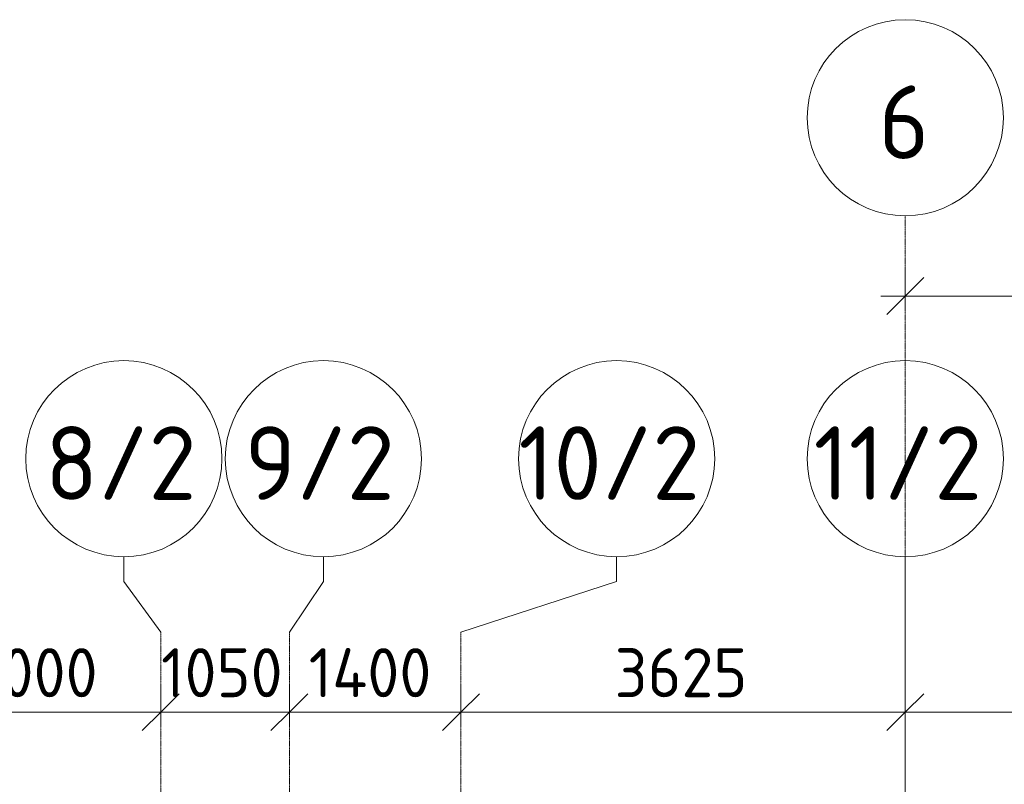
# Model space of a CAD drawing. Header units: millimetres. Extents: x -10358 to 171177, y -7314 to 134351.
# Tile 81 of 256: x 57875 to 65908, y 128112 to 134351. Entities that reach past the tile are written whole.
import ezdxf

# ---------------------------------------------------------------- set-up
doc = ezdxf.new("R2010")
doc.units = ezdxf.units.MM
doc.linetypes.add('4_ Штрихпунктир_ 10 х 2 мм', pattern=[14, 10, -2, 0, -2])
for name, color, linetype, lineweight in [('A-ANNO-DIMS', 7, 'Continuous', 5), ('A-ANNO-DIMS-200', 7, 'Continuous', 5), ('S-GRID', 7, 'Continuous', 5), ('S-GRID-IDEN', 7, 'Continuous', 5)]:
    doc.layers.add(name, color=color, linetype=linetype, lineweight=lineweight)
doc.styles.add('GOST Common_1', font='GOST_Common.ttf', dxfattribs={"height": 600})
doc.styles.add('GOST Common_2', font='GOST_Common.ttf', dxfattribs={"height": 400})
doc.dimstyles.new('2_мм', dxfattribs={"dimscale": 304.8, "dimtxt": 402.285999, "dimasz": 0.984252, "dimexe": 0.656168, "dimexo": 0.984252, "dimgap": 0, "dimtad": 1, "dimdec": 0, "dimdsep": 46, "dimtxsty": 'GOST Common_2', "dimblk1": 'OBLIQUE', "dimblk2": 'OBLIQUE', "dimsah": 1, "dimcen": 0.09, "dimdle": 0.656168, "dimadec": 5, "dimazin": 2, "dimtfac": 1, "dimtdec": 4, "dimtix": 1, "dimtmove": 0, "dimatfit": 3, "dimfxl": 1, "dimtvp": 1, "dimtolj": 1, "dimtzin": 0, "dimarcsym": 2})

# ---------------------------------------------------------------- blocks, each defined once
blk = doc.blocks.new('Ось сетки - 8_0 мм-31302-Маркировочный план-схема -1 этажа на отм_-5_600')
at = {"layer": 'S-GRID-IDEN'}
blk.add_circle((0, 0), 4, dxfattribs=at)
blk = doc.blocks.new('DIMBLOCK1-Маркировочный план-схема -1 этажа на отм_-5_600')
at = {"layer": 'A-ANNO-DIMS-200'}
for p, q in [((65100, 132008.4), (65100, 132296.2)), ((70800, 132008.4), (70800, 132296.2)), ((64900, 132096.2), (70800, 132096.2)), ((65100, 132096.2), (65100, 132008.4)), ((70800, 132096.2), (70800, 132008.4))]:
    blk.add_line(p, q, dxfattribs=at)
at = {"layer": 'A-ANNO-DIMS-200', "lineweight": 25}
for p, q in [((65100, 132096.2), (65250, 132246.2)), ((70800, 132096.2), (70950, 132246.2)), ((65100, 132096.2), (64950, 131946.2)), ((70800, 132096.2), (70650, 131946.2))]:
    blk.add_line(p, q, dxfattribs=at)
at = {"layer": 'A-ANNO-DIMS-200', "color": 0, "insert": (67390.9, 132619), "char_height": 400, "width": 1341.862, "attachment_point": 1, "line_spacing_factor": 1.022761, "style": 'GOST Common_2'}
blk.add_mtext('5700', dxfattribs=at)
blk = doc.blocks.new('_Oblique')
at = {"color": 0, "linetype": 'ByBlock', "lineweight": -2}
blk.add_line((-0.5, -0.5), (0.5, 0.5), dxfattribs=at)
blk = doc.blocks.new('DIMBLOCK31-Маркировочный план-схема -1 этажа на отм_-5_600')
at = {"layer": 'A-ANNO-DIMS-200'}
for p, q in [((57025, 128612), (57025, 128899.8)), ((59025, 128612), (59025, 128899.8)), ((57025, 128699.8), (59025, 128699.8)), ((57025, 128699.8), (57025, 128612)), ((59025, 128699.8), (59025, 128612))]:
    blk.add_line(p, q, dxfattribs=at)
at = {"layer": 'A-ANNO-DIMS-200', "lineweight": 25}
for p, q in [((57025, 128699.8), (57175, 128849.8)), ((59025, 128699.8), (59175, 128849.8)), ((57025, 128699.8), (56875, 128549.8)), ((59025, 128699.8), (58875, 128549.8))]:
    blk.add_line(p, q, dxfattribs=at)
at = {"layer": 'A-ANNO-DIMS-200', "color": 0, "insert": (57465.9, 129222.6), "char_height": 400, "width": 1341.862, "attachment_point": 1, "line_spacing_factor": 1.022761, "style": 'GOST Common_2'}
blk.add_mtext('2000', dxfattribs=at)
blk = doc.blocks.new('DIMBLOCK32-Маркировочный план-схема -1 этажа на отм_-5_600')
at = {"layer": 'A-ANNO-DIMS-200'}
for p, q in [((59025, 128612), (59025, 128899.8)), ((60075, 128612), (60075, 128899.8)), ((59025, 128699.8), (60075, 128699.8)), ((59025, 128699.8), (59025, 128612)), ((60075, 128699.8), (60075, 128612))]:
    blk.add_line(p, q, dxfattribs=at)
at = {"layer": 'A-ANNO-DIMS-200', "lineweight": 25}
for p, q in [((59025, 128699.8), (59175, 128849.8)), ((60075, 128699.8), (60225, 128849.8)), ((59025, 128699.8), (58875, 128549.8)), ((60075, 128699.8), (59925, 128549.8))]:
    blk.add_line(p, q, dxfattribs=at)
at = {"layer": 'A-ANNO-DIMS-200', "color": 0, "insert": (59028.4, 129222.6), "char_height": 400, "width": 1251.859, "attachment_point": 1, "line_spacing_factor": 1.022761, "style": 'GOST Common_2'}
blk.add_mtext('1050', dxfattribs=at)
blk = doc.blocks.new('DIMBLOCK33-Маркировочный план-схема -1 этажа на отм_-5_600')
at = {"layer": 'A-ANNO-DIMS-200'}
for p, q in [((60075, 128612), (60075, 128899.8)), ((61475, 128612), (61475, 128899.8)), ((60075, 128699.8), (61475, 128699.8)), ((60075, 128699.8), (60075, 128612)), ((61475, 128699.8), (61475, 128612))]:
    blk.add_line(p, q, dxfattribs=at)
at = {"layer": 'A-ANNO-DIMS-200', "lineweight": 25}
for p, q in [((60075, 128699.8), (60225, 128849.8)), ((61475, 128699.8), (61625, 128849.8)), ((60075, 128699.8), (59925, 128549.8)), ((61475, 128699.8), (61325, 128549.8))]:
    blk.add_line(p, q, dxfattribs=at)
at = {"layer": 'A-ANNO-DIMS-200', "color": 0, "insert": (60232.9, 129222.6), "char_height": 400, "width": 1300.952, "attachment_point": 1, "line_spacing_factor": 1.022761, "style": 'GOST Common_2'}
blk.add_mtext('1400', dxfattribs=at)
blk = doc.blocks.new('DIMBLOCK34-Маркировочный план-схема -1 этажа на отм_-5_600')
at = {"layer": 'A-ANNO-DIMS-200'}
for p, q in [((61475, 128612), (61475, 128899.8)), ((65100, 128612), (65100, 128899.8)), ((61475, 128699.8), (65100, 128699.8)), ((61475, 128699.8), (61475, 128612)), ((65100, 128699.8), (65100, 128612))]:
    blk.add_line(p, q, dxfattribs=at)
at = {"layer": 'A-ANNO-DIMS-200', "lineweight": 25}
for p, q in [((61475, 128699.8), (61625, 128849.8)), ((65100, 128699.8), (65250, 128849.8)), ((61475, 128699.8), (61325, 128549.8)), ((65100, 128699.8), (64950, 128549.8))]:
    blk.add_line(p, q, dxfattribs=at)
at = {"layer": 'A-ANNO-DIMS-200', "color": 0, "insert": (62728.4, 129222.6), "char_height": 400, "width": 1341.862, "attachment_point": 1, "line_spacing_factor": 1.022761, "style": 'GOST Common_2'}
blk.add_mtext('3625', dxfattribs=at)
blk = doc.blocks.new('DIMBLOCK35-Маркировочный план-схема -1 этажа на отм_-5_600')
at = {"layer": 'A-ANNO-DIMS-200'}
for p, q in [((65100, 128612), (65100, 128899.8)), ((72670, 128612), (72670, 128899.8)), ((65100, 128699.8), (72670, 128699.8)), ((65100, 128699.8), (65100, 128612)), ((72670, 128699.8), (72670, 128612))]:
    blk.add_line(p, q, dxfattribs=at)
at = {"layer": 'A-ANNO-DIMS-200', "lineweight": 25}
for p, q in [((65100, 128699.8), (65250, 128849.8)), ((72670, 128699.8), (72820, 128849.8)), ((65100, 128699.8), (64950, 128549.8)), ((72670, 128699.8), (72520, 128549.8))]:
    blk.add_line(p, q, dxfattribs=at)
at = {"layer": 'A-ANNO-DIMS-200', "color": 0, "insert": (68325.9, 129222.6), "char_height": 400, "width": 1341.862, "attachment_point": 1, "line_spacing_factor": 1.022761, "style": 'GOST Common_2'}
blk.add_mtext('7570', dxfattribs=at)
blk = doc.blocks.new('DIMBLOCK177-Маркировочный план-схема -1 этажа на отм_-5_600')
at = {"layer": 'A-ANNO-DIMS-200'}
for p, q in [((65100, 132008.4), (65100, 132296.2)), ((70800, 132008.4), (70800, 132296.2)), ((64900, 132096.2), (70800, 132096.2)), ((65100, 132096.2), (65100, 132008.4)), ((70800, 132096.2), (70800, 132008.4))]:
    blk.add_line(p, q, dxfattribs=at)
at = {"layer": 'A-ANNO-DIMS-200', "lineweight": 25}
for p, q in [((65100, 132096.2), (65250, 132246.2)), ((70800, 132096.2), (70950, 132246.2)), ((65100, 132096.2), (64950, 131946.2)), ((70800, 132096.2), (70650, 131946.2))]:
    blk.add_line(p, q, dxfattribs=at)
at = {"layer": 'A-ANNO-DIMS-200', "color": 0, "insert": (67390.9, 132619), "char_height": 400, "width": 1341.862, "attachment_point": 1, "line_spacing_factor": 1.022761, "style": 'GOST Common_2'}
blk.add_mtext('5700', dxfattribs=at)
blk = doc.blocks.new('DIMBLOCK207-Маркировочный план-схема -1 этажа на отм_-5_600')
at = {"layer": 'A-ANNO-DIMS-200'}
for p, q in [((57025, 128612), (57025, 128899.8)), ((59025, 128612), (59025, 128899.8)), ((57025, 128699.8), (59025, 128699.8)), ((57025, 128699.8), (57025, 128612)), ((59025, 128699.8), (59025, 128612))]:
    blk.add_line(p, q, dxfattribs=at)
at = {"layer": 'A-ANNO-DIMS-200', "lineweight": 25}
for p, q in [((57025, 128699.8), (57175, 128849.8)), ((59025, 128699.8), (59175, 128849.8)), ((57025, 128699.8), (56875, 128549.8)), ((59025, 128699.8), (58875, 128549.8))]:
    blk.add_line(p, q, dxfattribs=at)
at = {"layer": 'A-ANNO-DIMS-200', "color": 0, "insert": (57465.9, 129222.6), "char_height": 400, "width": 1341.862, "attachment_point": 1, "line_spacing_factor": 1.022761, "style": 'GOST Common_2'}
blk.add_mtext('2000', dxfattribs=at)
blk = doc.blocks.new('DIMBLOCK208-Маркировочный план-схема -1 этажа на отм_-5_600')
at = {"layer": 'A-ANNO-DIMS-200'}
for p, q in [((59025, 128612), (59025, 128899.8)), ((60075, 128612), (60075, 128899.8)), ((59025, 128699.8), (60075, 128699.8)), ((59025, 128699.8), (59025, 128612)), ((60075, 128699.8), (60075, 128612))]:
    blk.add_line(p, q, dxfattribs=at)
at = {"layer": 'A-ANNO-DIMS-200', "lineweight": 25}
for p, q in [((59025, 128699.8), (59175, 128849.8)), ((60075, 128699.8), (60225, 128849.8)), ((59025, 128699.8), (58875, 128549.8)), ((60075, 128699.8), (59925, 128549.8))]:
    blk.add_line(p, q, dxfattribs=at)
at = {"layer": 'A-ANNO-DIMS-200', "color": 0, "insert": (59028.4, 129222.6), "char_height": 400, "width": 1251.859, "attachment_point": 1, "line_spacing_factor": 1.022761, "style": 'GOST Common_2'}
blk.add_mtext('1050', dxfattribs=at)
blk = doc.blocks.new('DIMBLOCK209-Маркировочный план-схема -1 этажа на отм_-5_600')
at = {"layer": 'A-ANNO-DIMS-200'}
for p, q in [((60075, 128612), (60075, 128899.8)), ((61475, 128612), (61475, 128899.8)), ((60075, 128699.8), (61475, 128699.8)), ((60075, 128699.8), (60075, 128612)), ((61475, 128699.8), (61475, 128612))]:
    blk.add_line(p, q, dxfattribs=at)
at = {"layer": 'A-ANNO-DIMS-200', "lineweight": 25}
for p, q in [((60075, 128699.8), (60225, 128849.8)), ((61475, 128699.8), (61625, 128849.8)), ((60075, 128699.8), (59925, 128549.8)), ((61475, 128699.8), (61325, 128549.8))]:
    blk.add_line(p, q, dxfattribs=at)
at = {"layer": 'A-ANNO-DIMS-200', "color": 0, "insert": (60232.9, 129222.6), "char_height": 400, "width": 1300.952, "attachment_point": 1, "line_spacing_factor": 1.022761, "style": 'GOST Common_2'}
blk.add_mtext('1400', dxfattribs=at)
blk = doc.blocks.new('DIMBLOCK210-Маркировочный план-схема -1 этажа на отм_-5_600')
at = {"layer": 'A-ANNO-DIMS-200'}
for p, q in [((61475, 128612), (61475, 128899.8)), ((65100, 128612), (65100, 128899.8)), ((61475, 128699.8), (65100, 128699.8)), ((61475, 128699.8), (61475, 128612)), ((65100, 128699.8), (65100, 128612))]:
    blk.add_line(p, q, dxfattribs=at)
at = {"layer": 'A-ANNO-DIMS-200', "lineweight": 25}
for p, q in [((61475, 128699.8), (61625, 128849.8)), ((65100, 128699.8), (65250, 128849.8)), ((61475, 128699.8), (61325, 128549.8)), ((65100, 128699.8), (64950, 128549.8))]:
    blk.add_line(p, q, dxfattribs=at)
at = {"layer": 'A-ANNO-DIMS-200', "color": 0, "insert": (62728.4, 129222.6), "char_height": 400, "width": 1341.862, "attachment_point": 1, "line_spacing_factor": 1.022761, "style": 'GOST Common_2'}
blk.add_mtext('3625', dxfattribs=at)
blk = doc.blocks.new('DIMBLOCK211-Маркировочный план-схема -1 этажа на отм_-5_600')
at = {"layer": 'A-ANNO-DIMS-200'}
for p, q in [((65100, 128612), (65100, 128899.8)), ((72670, 128612), (72670, 128899.8)), ((65100, 128699.8), (72670, 128699.8)), ((65100, 128699.8), (65100, 128612)), ((72670, 128699.8), (72670, 128612))]:
    blk.add_line(p, q, dxfattribs=at)
at = {"layer": 'A-ANNO-DIMS-200', "lineweight": 25}
for p, q in [((65100, 128699.8), (65250, 128849.8)), ((72670, 128699.8), (72820, 128849.8)), ((65100, 128699.8), (64950, 128549.8)), ((72670, 128699.8), (72520, 128549.8))]:
    blk.add_line(p, q, dxfattribs=at)
at = {"layer": 'A-ANNO-DIMS-200', "color": 0, "insert": (68325.9, 129222.6), "char_height": 400, "width": 1341.862, "attachment_point": 1, "line_spacing_factor": 1.022761, "style": 'GOST Common_2'}
blk.add_mtext('7570', dxfattribs=at)

msp = doc.modelspace()

# ---------------------------------------------------------------- linework, layer by layer
at = {"layer": 'S-GRID', "linetype": '4_ Штрихпунктир_ 10 х 2 мм'}
for p, q in [((65100, -5714.2), (65100, 132751)), ((65100, 80105), (65100, 129968.9)), ((59025, 80105), (59025, 129353.8)), ((60075, 80105), (60075, 129353.8)), ((61475, 80105), (61475, 129353.8))]:
    msp.add_line(p, q, dxfattribs=at)
at = {"layer": 'S-GRID'}
for p, q in [((58724.6, 129766.4), (58724.6, 129968.9)), ((60352.2, 129766.4), (60352.2, 129968.9)), ((62745, 129766.4), (62745, 129968.9)), ((59025, 129353.8), (58724.6, 129766.4)), ((60075, 129353.8), (60352.2, 129766.4)), ((61475, 129353.8), (62745, 129766.4))]:
    msp.add_line(p, q, dxfattribs=at)

# ---------------------------------------------------------------- block references
at = {"layer": 'S-GRID-IDEN', "xscale": 199.9999999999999, "yscale": 199.9999999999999, "zscale": 199.9999999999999}
for p in [(65100, 133551), (58724.6, 130768.9), (60352.2, 130768.9), (62745, 130768.9), (65100, 130768.9)]:
    msp.add_blockref('Ось сетки - 8_0 мм-31302-Маркировочный план-схема -1 этажа на отм_-5_600', p, dxfattribs=at)

# ---------------------------------------------------------------- texts
at = {"layer": 'S-GRID-IDEN', "char_height": 600, "attachment_point": 1, "style": 'GOST Common_1'}
for s, insert, width in [('\\fGOST Common|b0|i0|c204|p34|;6', (64881.8, 133815.2), 513.08), ('8/2', (58082.4, 131033.1), 1539.24), ('9/2', (59710, 131033.1), 1539.24), ('10/2', (61944.8, 131033.1), 1924.05), ('11/2', (64351.8, 131033.1), 1795.78)]:
    msp.add_mtext(s, dxfattribs=dict(at, insert=insert, width=width))

# ---------------------------------------------------------------- dimensions: what is measured, and where the dimension line sits
at = {"layer": 'A-ANNO-DIMS'}
for base, p1, p2, override, picture, middle in [((70800, 132096.2), (65100, 132308.4), (70800, 132308.4), {"dimpost": '<>', "dimfxl": 5700}, 'DIMBLOCK1-Маркировочный план-схема -1 этажа на отм_-5_600', (67950, 132296.2)), ((70800, 132096.2), (65100, 132308.4), (70800, 132308.4), {"dimpost": '<>', "dimfxl": 5700}, 'DIMBLOCK177-Маркировочный план-схема -1 этажа на отм_-5_600', (67950, 132296.2)), ((59025, 128699.8), (57025, 128912), (59025, 128912), {"dimpost": '<>', "dimfxl": 2000}, 'DIMBLOCK31-Маркировочный план-схема -1 этажа на отм_-5_600', (58025, 128899.8)), ((59025, 128699.8), (57025, 128912), (59025, 128912), {"dimpost": '<>', "dimfxl": 2000}, 'DIMBLOCK207-Маркировочный план-схема -1 этажа на отм_-5_600', (58025, 128899.8)), ((60075, 128699.8), (59025, 128912), (60075, 128912), {"dimpost": '<>', "dimfxl": 1050}, 'DIMBLOCK32-Маркировочный план-схема -1 этажа на отм_-5_600', (59550, 128899.8)), ((60075, 128699.8), (59025, 128912), (60075, 128912), {"dimpost": '<>', "dimfxl": 1050}, 'DIMBLOCK208-Маркировочный план-схема -1 этажа на отм_-5_600', (59550, 128899.8)), ((61475, 128699.8), (60075, 128912), (61475, 128912), {"dimpost": '<>', "dimfxl": 1400}, 'DIMBLOCK33-Маркировочный план-схема -1 этажа на отм_-5_600', (60775, 128899.8)), ((61475, 128699.8), (60075, 128912), (61475, 128912), {"dimpost": '<>', "dimfxl": 1400}, 'DIMBLOCK209-Маркировочный план-схема -1 этажа на отм_-5_600', (60775, 128899.8)), ((65100, 128699.8), (61475, 128912), (65100, 128912), {"dimpost": '<>', "dimfxl": 3625}, 'DIMBLOCK34-Маркировочный план-схема -1 этажа на отм_-5_600', (63287.5, 128899.8)), ((65100, 128699.8), (61475, 128912), (65100, 128912), {"dimpost": '<>', "dimfxl": 3625}, 'DIMBLOCK210-Маркировочный план-схема -1 этажа на отм_-5_600', (63287.5, 128899.8)), ((72670, 128699.8), (65100, 128912), (72670, 128912), {"dimpost": '<>', "dimfxl": 7570}, 'DIMBLOCK35-Маркировочный план-схема -1 этажа на отм_-5_600', (68885, 128899.8)), ((72670, 128699.8), (65100, 128912), (72670, 128912), {"dimpost": '<>', "dimfxl": 7570}, 'DIMBLOCK211-Маркировочный план-схема -1 этажа на отм_-5_600', (68885, 128899.8))]:
    dim = msp.add_linear_dim(base=base, p1=p1, p2=p2, dimstyle='2_мм', override=override, dxfattribs=at)
    dim.commit()
    dim.dimension.update_dxf_attribs({"geometry": picture, "text_midpoint": middle})

doc.saveas('drawing.dxf')
